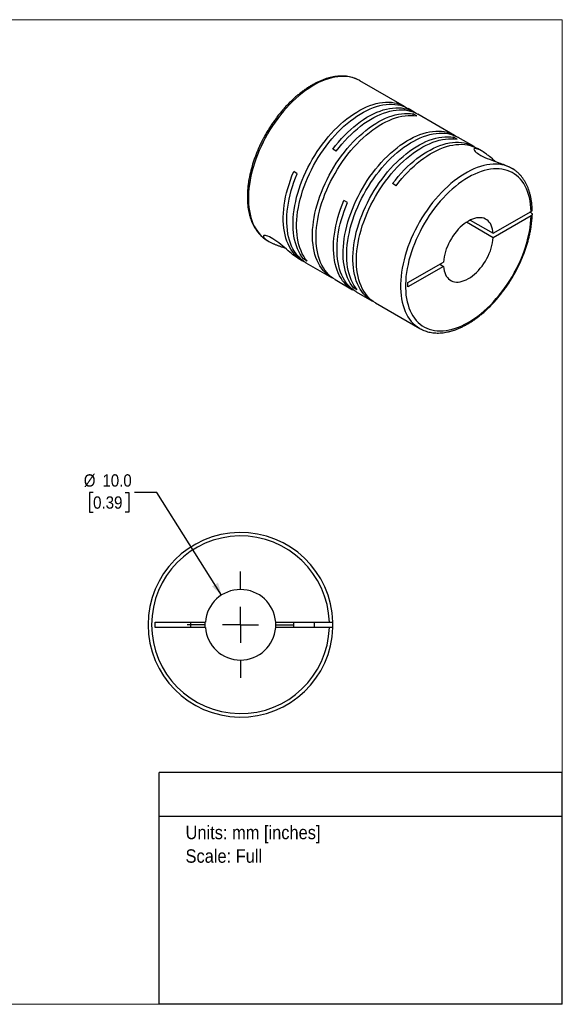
# Model space of a CAD drawing. Header units: millimetres. Extents: x 0 to 216, y 0 to 140.
# Tile 2 of 2: x 139 to 216, y 0 to 140. Entities that reach past the tile are written whole.
import ezdxf
from ezdxf.enums import TextEntityAlignment as Align

# ---------------------------------------------------------------- set-up
doc = ezdxf.new("R2010")
doc.units = ezdxf.units.MM
doc.header["$LTSCALE"] = 0.5
doc.linetypes.add('SLD-Solid', pattern=[0])
doc.layers.add('SLD-0', color=7, linetype='SLD-Solid', lineweight=25)
doc.layers.add('TEXT', color=140, linetype='SLD-Solid', lineweight=25)
doc.styles.add('SLDTEXTSTYLE0', font='GOTHIC.TTF', dxfattribs={"width": 0.913})
doc.dimstyles.new('SLDDIMSTYLE0', dxfattribs={"dimtxt": 1.75, "dimasz": 1.75, "dimexe": 0, "dimexo": 0.0625, "dimgap": 0.4375, "dimtad": 0, "dimtih": 1, "dimtoh": 1, "dimdec": 1, "dimrnd": 1e-09, "dimzin": 4, "dimdsep": 46, "dimtxsty": 'SLDTEXTSTYLE0', "dimsah": 1, "dimcen": 0, "dimadec": 0, "dimazin": 1, "dimtfac": 1, "dimtdec": 1, "dimtofl": 0, "dimtmove": 0, "dimatfit": 3, "dimfxl": 0, "dimfrac": 2, "dimtolj": 1, "dimtzin": 12, "dimarcsym": 0})

# ---------------------------------------------------------------- blocks, each defined once
blk = doc.blocks.new('SW_NOTE_0')
at = {"layer": 'TEXT', "color": 0, "insert": (0, 2.43), "char_height": 1.905, "attachment_point": 1, "style": 'SLDTEXTSTYLE0'}
blk.add_mtext('Units: mm [inches]', dxfattribs=at)
blk = doc.blocks.new('SW_NOTE_0_1')
at = {"layer": 'TEXT', "color": 0, "insert": (0, 2.43), "char_height": 1.905, "attachment_point": 1, "style": 'SLDTEXTSTYLE0'}
blk.add_mtext('Scale: Full', dxfattribs=at)
blk = doc.blocks.new('Block1')
at = {"layer": 'TEXT'}
for p, q in [((215.9, 32.88), (158.75, 32.88)), ((158.75, 0), (158.75, 32.88)), ((215.9, 0), (215.9, 32.88)), ((158.75, 26.7), (215.9, 26.7)), ((215.9, 0), (158.75, 0))]:
    blk.add_line(p, q, dxfattribs=at)
at = {"layer": 'TEXT', "color": 140}
for name, p in [('SW_NOTE_0', (162.49, 22.9)), ('SW_NOTE_0_1', (162.49, 19.56))]:
    blk.add_blockref(name, p, dxfattribs=at)
at = {"layer": 'TEXT', "color": 140, "style": 'SLDTEXTSTYLE0', "width": 0.913, "flags": 2}
for tag, height, p in [('AUTOATTR0', 2.12, (177.95, 28.35)), ('AUTOATTR1_0', 2.38, (166.91, 14.94)), ('AUTOATTR1_1', 2.38, (161.05, 11.86)), ('AUTOATTR1_2', 2.38, (168.89, 8.78))]:
    blk.add_attdef(tag, text='', height=height, dxfattribs=at).set_placement(p, align=Align.BOTTOM_LEFT)
blk = doc.blocks.new('Block2')
at = {"color": 7, "linetype": 'SLD-Solid', "lineweight": 18}
for p, q in [((0, 139.7), (215.9, 139.7)), ((0, 139.7), (0, 0)), ((215.9, 139.7), (215.9, 0)), ((0, 0), (215.9, 0))]:
    blk.add_line(p, q, dxfattribs=at)
blk = doc.blocks.new('_D_5')
at = {"layer": 'SLD-0'}
for p, q in [((149.38, 72.61), (148.85, 72.61)), ((148.85, 72.61), (148.85, 69.83)), ((153.91, 72.61), (154.44, 72.61)), ((154.44, 72.61), (154.44, 69.83)), ((158.4, 72.61), (155.23, 72.61)), ((167.6, 58.07), (158.4, 72.61)), ((148.85, 69.83), (149.38, 69.83)), ((154.44, 69.83), (153.91, 69.83))]:
    blk.add_line(p, q, dxfattribs=at)
blk.add_solid([(167.6, 58.07), (167.09, 59.82), (166.24, 59.29)], dxfattribs=at)
at = {"layer": 'SLD-0', "char_height": 1.75, "attachment_point": 1, "style": 'SLDTEXTSTYLE0'}
for s, insert in [('%%c', (148.06, 75.2)), ('10.0', (150.7, 75.2)), ('0.39', (149.38, 72.07))]:
    blk.add_mtext(s, dxfattribs=dict(at, insert=insert))
blk = doc.blocks.new('SW_CENTERMARKSYMBOL_2')
at = {"layer": 'SLD-0', "color": 0}
for p, q in [((0, 5.08), (0, 7.54)), ((0, 0), (0, 2.54)), ((-5.08, 0), (-7.54, 0)), ((0, 0), (-2.54, 0)), ((0, 0), (0, -2.54)), ((0, 0), (2.54, 0)), ((5.08, 0), (7.54, 0)), ((0, -5.08), (0, -7.54))]:
    blk.add_line(p, q, dxfattribs=at)

msp = doc.modelspace()

# ---------------------------------------------------------------- linework, layer by layer
for p, q in [((193.54, 127.39), (187.21, 131.04)), ((187.23, 131.03), (187.21, 131.04)), ((194.92, 126.59), (194.04, 127.1)), ((195.27, 126.05), (194.77, 126.34)), ((194.77, 126.11), (194.77, 126.34)), ((200.64, 123.29), (195.42, 126.3)), ((201, 122.74), (200.49, 123.03)), ((200.49, 122.8), (200.49, 123.03)), ((203.4, 121.7), (201.15, 123)), ((183.85, 121.05), (183.35, 121.34)), ((204.44, 121.1), (203.9, 121.41)), ((178.33, 117.85), (177.83, 118.14)), ((208.78, 118.59), (208.59, 118.7)), ((192.33, 116.15), (191.83, 116.44)), ((185.43, 113.75), (184.93, 114.04)), ((206.11, 109.39), (211.49, 112.49)), ((211.49, 111.88), (206.11, 108.77)), ((211.49, 112.29), (211.31, 112.39)), ((206.11, 108.77), (202.31, 110.96)), ((202.85, 111.27), (206.11, 109.39)), ((174.11, 108.35), (174.3, 108.25)), ((178.45, 105.85), (179.06, 105.5)), ((179.2, 105.75), (179.4, 105.87)), ((179.71, 105.46), (179.2, 105.75)), ((179.56, 105.21), (183.2, 103.11)), ((194.02, 102.41), (199.06, 105.31)), ((198.52, 105.01), (199.06, 104.7)), ((199.06, 104.7), (194.02, 101.8)), ((183.7, 102.82), (186.17, 101.39)), ((194.02, 101.8), (194.02, 102.41)), ((186.31, 101.65), (186.51, 101.77)), ((186.81, 101.36), (186.31, 101.65)), ((186.67, 101.1), (188.92, 99.8)), ((189.43, 99.51), (195.68, 95.9)), ((195.68, 95.9), (195.69, 95.89)), ((158.18, 54.22), (165.29, 54.22)), ((158.18, 53.47), (158.18, 54.22)), ((165.29, 53.47), (158.18, 53.47)), ((163.18, 54.22), (163.18, 53.47)), ((165.28, 53.85), (165.29, 54.22)), ((165.29, 53.47), (165.28, 53.85)), ((175.26, 54.22), (182.87, 54.22)), ((182.87, 53.47), (175.26, 53.47)), ((177.78, 54.22), (177.78, 53.47)), ((180.78, 53.47), (180.78, 54.22))]:
    msp.add_line(p, q)
at = {"flags": 128}
for points in [[(187.21, 131.04), (187.2, 131.05), (186.86, 131.22), (186.51, 131.37), (186.14, 131.49), (185.75, 131.57), (185.35, 131.63), (184.94, 131.65), (184.52, 131.65), (184.09, 131.61), (183.65, 131.55), (183.21, 131.45), (182.75, 131.33), (182.29, 131.17), (181.83, 130.98), (181.36, 130.77), (180.89, 130.53), (180.43, 130.26), (179.96, 129.96), (179.49, 129.63), (179.03, 129.28), (178.57, 128.91), (178.11, 128.51), (177.67, 128.09), (177.23, 127.65), (176.8, 127.19), (176.38, 126.71), (175.97, 126.21), (175.57, 125.69), (175.18, 125.16), (174.81, 124.62), (174.46, 124.06), (174.12, 123.49), (173.79, 122.91), (173.49, 122.32), (173.2, 121.73), (172.93, 121.13), (172.68, 120.53), (172.45, 119.92), (172.25, 119.32), (172.06, 118.71), (171.9, 118.11), (171.76, 117.52), (171.64, 116.92), (171.54, 116.34), (171.47, 115.76), (171.43, 115.2), (171.4, 114.64), (171.4, 114.1), (171.42, 113.57), (171.47, 113.06), (171.54, 112.56), (171.63, 112.09), (171.75, 111.63), (171.89, 111.19), (172.05, 110.78), (172.23, 110.39), (172.44, 110.02), (172.67, 109.68), (172.91, 109.36), (173.18, 109.07), (173.47, 108.81), (173.77, 108.57), (174.09, 108.36), (174.11, 108.35)], [(179.2, 105.75), (178.96, 106.07), (178.74, 106.42), (178.54, 106.79), (178.36, 107.18), (178.2, 107.6), (178.06, 108.04), (177.95, 108.49), (177.86, 108.97), (177.79, 109.47), (177.75, 109.98), (177.73, 110.51), (177.73, 111.05), (177.76, 111.6), (177.81, 112.17), (177.88, 112.74), (177.98, 113.33), (178.1, 113.92), (178.24, 114.51), (178.41, 115.11), (178.59, 115.71), (178.8, 116.32), (179.03, 116.92), (179.28, 117.52), (179.55, 118.12), (179.83, 118.71), (180.14, 119.29), (180.46, 119.87), (180.8, 120.43), (181.16, 120.99), (181.53, 121.53), (181.91, 122.06), (182.31, 122.57), (182.72, 123.07), (183.14, 123.55), (183.57, 124.01), (184.01, 124.45), (184.45, 124.87), (184.9, 125.26), (185.36, 125.64), (185.82, 125.98), (186.29, 126.31), (186.76, 126.6), (187.22, 126.87), (187.69, 127.11), (188.15, 127.33), (188.62, 127.51), (189.07, 127.67), (189.53, 127.8), (189.97, 127.89), (190.41, 127.96), (190.84, 128), (191.26, 128), (191.67, 127.98), (192.07, 127.92), (192.45, 127.84), (192.82, 127.72), (193.18, 127.58), (193.52, 127.4), (193.78, 127.24)], [(179.71, 105.46), (179.46, 105.78), (179.24, 106.13), (179.04, 106.5), (178.86, 106.89), (178.7, 107.31), (178.56, 107.75), (178.45, 108.2), (178.36, 108.68), (178.29, 109.18), (178.25, 109.69), (178.23, 110.22), (178.23, 110.76), (178.26, 111.31), (178.31, 111.88), (178.38, 112.45), (178.48, 113.04), (178.6, 113.63), (178.74, 114.22), (178.91, 114.82), (179.09, 115.42), (179.3, 116.03), (179.53, 116.63), (179.78, 117.23), (180.05, 117.83), (180.34, 118.42), (180.64, 119), (180.96, 119.58), (181.3, 120.14), (181.66, 120.7), (182.03, 121.24), (182.41, 121.77), (182.81, 122.28), (183.22, 122.78), (183.64, 123.26), (184.07, 123.72), (184.51, 124.16), (184.95, 124.58), (185.41, 124.97), (185.86, 125.35), (186.33, 125.69), (186.79, 126.02), (187.26, 126.31), (187.72, 126.58), (188.19, 126.82), (188.66, 127.04), (189.12, 127.22), (189.58, 127.38), (190.03, 127.51), (190.47, 127.6), (190.91, 127.67), (191.34, 127.71), (191.76, 127.71), (192.17, 127.69), (192.57, 127.63), (192.95, 127.55), (193.32, 127.43), (193.68, 127.29), (194.02, 127.11), (194.04, 127.1)], [(183.35, 121.34), (183.75, 121.85), (184.16, 122.34), (184.58, 122.82), (185.01, 123.28), (185.45, 123.71), (185.9, 124.13), (186.35, 124.52), (186.81, 124.89), (187.27, 125.24), (187.73, 125.55), (188.2, 125.85), (188.67, 126.11), (189.13, 126.35), (189.6, 126.56), (190.06, 126.74), (190.52, 126.89), (190.97, 127.02), (191.41, 127.11), (191.85, 127.17), (192.28, 127.2), (192.7, 127.2), (193.11, 127.18), (193.5, 127.12), (193.88, 127.03), (194.25, 126.91), (194.6, 126.76), (194.94, 126.58), (195.16, 126.44)], [(183.45, 102.97), (183.17, 103.12), (182.85, 103.33), (182.55, 103.56), (182.26, 103.83), (182, 104.12), (181.75, 104.43), (181.53, 104.78), (181.32, 105.14), (181.14, 105.53), (180.98, 105.95), (180.84, 106.38), (180.72, 106.84), (180.63, 107.31), (180.56, 107.8), (180.51, 108.31), (180.49, 108.84), (180.49, 109.38), (180.51, 109.93), (180.56, 110.49), (180.63, 111.07), (180.72, 111.65), (180.84, 112.24), (180.98, 112.83), (181.14, 113.43), (181.32, 114.04), (181.53, 114.64), (181.75, 115.24), (182, 115.84), (182.26, 116.44), (182.55, 117.03), (182.85, 117.62), (183.17, 118.19), (183.51, 118.76), (183.86, 119.32), (184.23, 119.86), (184.61, 120.39), (185.01, 120.91), (185.42, 121.41), (185.84, 121.89), (186.26, 122.35), (186.7, 122.8), (187.15, 123.22), (187.6, 123.62), (188.05, 123.99), (188.52, 124.34), (188.98, 124.67), (189.45, 124.97), (189.91, 125.24), (190.38, 125.49), (190.85, 125.71), (191.31, 125.9), (191.77, 126.06), (192.22, 126.19), (192.67, 126.29), (193.11, 126.36), (193.54, 126.4), (193.96, 126.41), (194.37, 126.39), (194.77, 126.34)], [(183.7, 102.82), (183.68, 102.83), (183.35, 103.04), (183.05, 103.27), (182.77, 103.54), (182.5, 103.83), (182.25, 104.14), (182.03, 104.49), (181.82, 104.85), (181.64, 105.24), (181.48, 105.66), (181.34, 106.09), (181.22, 106.55), (181.13, 107.02), (181.06, 107.51), (181.01, 108.02), (180.99, 108.55), (180.99, 109.09), (181.01, 109.64), (181.06, 110.2), (181.13, 110.78), (181.22, 111.36), (181.34, 111.95), (181.48, 112.54), (181.64, 113.14), (181.82, 113.75), (182.03, 114.35), (182.25, 114.95), (182.5, 115.55), (182.77, 116.15), (183.05, 116.74), (183.35, 117.33), (183.68, 117.9), (184.01, 118.47), (184.37, 119.03), (184.73, 119.57), (185.12, 120.1), (185.51, 120.62), (185.92, 121.12), (186.34, 121.6), (186.77, 122.06), (187.2, 122.51), (187.65, 122.93), (188.1, 123.33), (188.56, 123.7), (189.02, 124.05), (189.48, 124.38), (189.95, 124.68), (190.42, 124.95), (190.88, 125.2), (191.35, 125.42), (191.81, 125.61), (192.27, 125.77), (192.72, 125.9), (193.17, 126), (193.61, 126.07), (194.04, 126.11), (194.46, 126.12), (194.87, 126.1), (195.27, 126.05)], [(183.85, 121.05), (184.25, 121.56), (184.66, 122.06), (185.08, 122.53), (185.51, 122.99), (185.95, 123.43), (186.4, 123.84), (186.85, 124.23), (187.31, 124.6), (187.77, 124.95), (188.24, 125.26), (188.7, 125.56), (189.17, 125.82), (189.64, 126.06), (190.1, 126.27), (190.56, 126.45), (191.02, 126.6), (191.47, 126.73), (191.92, 126.82), (192.35, 126.88), (192.78, 126.91), (193.2, 126.91), (193.61, 126.89), (194, 126.83), (194.38, 126.74), (194.75, 126.62), (195.11, 126.47), (195.42, 126.3)], [(186.31, 101.65), (186.07, 101.97), (185.84, 102.32), (185.64, 102.69), (185.46, 103.08), (185.3, 103.5), (185.17, 103.93), (185.05, 104.39), (184.96, 104.87), (184.9, 105.36), (184.85, 105.88), (184.83, 106.4), (184.84, 106.94), (184.86, 107.5), (184.91, 108.06), (184.99, 108.64), (185.09, 109.22), (185.2, 109.81), (185.35, 110.41), (185.51, 111.01), (185.7, 111.61), (185.91, 112.21), (186.14, 112.82), (186.38, 113.42), (186.65, 114.01), (186.94, 114.6), (187.25, 115.19), (187.57, 115.77), (187.91, 116.33), (188.26, 116.89), (188.63, 117.43), (189.02, 117.96), (189.42, 118.47), (189.82, 118.97), (190.24, 119.45), (190.67, 119.91), (191.11, 120.35), (191.56, 120.77), (192.01, 121.16), (192.47, 121.53), (192.93, 121.88), (193.4, 122.2), (193.86, 122.5), (194.33, 122.77), (194.8, 123.01), (195.26, 123.23), (195.72, 123.41), (196.18, 123.57), (196.63, 123.69), (197.08, 123.79), (197.52, 123.86), (197.95, 123.89), (198.37, 123.9), (198.77, 123.87), (199.17, 123.82), (199.56, 123.73), (199.93, 123.62), (200.28, 123.47), (200.62, 123.3), (200.89, 123.13)], [(186.81, 101.36), (186.57, 101.68), (186.35, 102.03), (186.14, 102.4), (185.96, 102.79), (185.81, 103.21), (185.67, 103.64), (185.56, 104.1), (185.47, 104.58), (185.4, 105.07), (185.36, 105.59), (185.34, 106.11), (185.34, 106.65), (185.37, 107.21), (185.42, 107.77), (185.49, 108.35), (185.59, 108.93), (185.71, 109.52), (185.85, 110.12), (186.01, 110.72), (186.2, 111.32), (186.41, 111.92), (186.64, 112.53), (186.89, 113.13), (187.15, 113.72), (187.44, 114.32), (187.75, 114.9), (188.07, 115.48), (188.41, 116.04), (188.77, 116.6), (189.14, 117.14), (189.52, 117.67), (189.92, 118.18), (190.33, 118.68), (190.75, 119.16), (191.18, 119.62), (191.61, 120.06), (192.06, 120.48), (192.51, 120.87), (192.97, 121.24), (193.43, 121.59), (193.9, 121.91), (194.36, 122.21), (194.83, 122.48), (195.3, 122.72), (195.76, 122.94), (196.22, 123.12), (196.68, 123.28), (197.13, 123.4), (197.58, 123.5), (198.02, 123.57), (198.45, 123.6), (198.87, 123.61), (199.28, 123.58), (199.67, 123.53), (200.06, 123.44), (200.43, 123.33), (200.78, 123.18), (201.12, 123.01), (201.15, 123)], [(189.18, 99.66), (188.9, 99.81), (188.58, 100.02), (188.28, 100.26), (187.99, 100.52), (187.73, 100.81), (187.48, 101.13), (187.25, 101.47), (187.05, 101.84), (186.87, 102.23), (186.7, 102.64), (186.57, 103.07), (186.45, 103.53), (186.36, 104), (186.28, 104.5), (186.24, 105.01), (186.21, 105.53), (186.21, 106.07), (186.24, 106.62), (186.28, 107.19), (186.36, 107.76), (186.45, 108.34), (186.57, 108.93), (186.7, 109.53), (186.87, 110.13), (187.05, 110.73), (187.25, 111.33), (187.48, 111.93), (187.73, 112.54), (187.99, 113.13), (188.28, 113.72), (188.58, 114.31), (188.9, 114.89), (189.24, 115.46), (189.59, 116.01), (189.96, 116.56), (190.34, 117.09), (190.74, 117.6), (191.14, 118.1), (191.56, 118.58), (191.99, 119.05), (192.43, 119.49), (192.87, 119.91), (193.32, 120.31), (193.78, 120.69), (194.24, 121.04), (194.71, 121.36), (195.17, 121.66), (195.64, 121.94), (196.11, 122.18), (196.57, 122.4), (197.03, 122.59), (197.49, 122.75), (197.95, 122.88), (198.39, 122.98), (198.83, 123.05), (199.26, 123.09), (199.69, 123.1), (200.1, 123.08), (200.49, 123.03)], [(189.43, 99.51), (189.4, 99.52), (189.08, 99.73), (188.78, 99.97), (188.49, 100.23), (188.23, 100.52), (187.98, 100.84), (187.76, 101.18), (187.55, 101.55), (187.37, 101.94), (187.21, 102.35), (187.07, 102.78), (186.95, 103.24), (186.86, 103.71), (186.79, 104.21), (186.74, 104.72), (186.72, 105.24), (186.72, 105.78), (186.74, 106.33), (186.79, 106.9), (186.86, 107.47), (186.95, 108.05), (187.07, 108.64), (187.21, 109.24), (187.37, 109.84), (187.55, 110.44), (187.76, 111.04), (187.98, 111.65), (188.23, 112.25), (188.49, 112.84), (188.78, 113.43), (189.08, 114.02), (189.4, 114.6), (189.74, 115.17), (190.09, 115.72), (190.46, 116.27), (190.84, 116.8), (191.24, 117.31), (191.65, 117.81), (192.06, 118.29), (192.49, 118.76), (192.93, 119.2), (193.38, 119.62), (193.83, 120.02), (194.28, 120.4), (194.74, 120.75), (195.21, 121.07), (195.68, 121.37), (196.14, 121.65), (196.61, 121.89), (197.07, 122.11), (197.54, 122.3), (198, 122.46), (198.45, 122.59), (198.9, 122.69), (199.33, 122.76), (199.77, 122.8), (200.19, 122.81), (200.6, 122.79), (201, 122.74)], [(191.83, 116.44), (192.23, 116.95), (192.64, 117.45), (193.06, 117.92), (193.49, 118.38), (193.93, 118.82), (194.38, 119.23), (194.83, 119.62), (195.29, 119.99), (195.75, 120.34), (196.22, 120.66), (196.69, 120.95), (197.15, 121.21), (197.62, 121.45), (198.08, 121.66), (198.55, 121.84), (199, 122), (199.45, 122.12), (199.9, 122.21), (200.34, 122.27), (200.76, 122.3), (201.18, 122.31), (201.59, 122.28), (201.99, 122.22), (202.37, 122.13), (202.74, 122.01), (203.09, 121.86), (203.43, 121.68), (203.65, 121.54)], [(192.33, 116.15), (192.73, 116.66), (193.14, 117.16), (193.56, 117.63), (193.99, 118.09), (194.43, 118.52), (194.88, 118.94), (195.33, 119.33), (195.79, 119.7), (196.25, 120.04), (196.71, 120.36), (197.18, 120.65), (197.65, 120.92), (198.11, 121.16), (198.58, 121.37), (199.04, 121.55), (199.49, 121.7), (199.94, 121.83), (200.39, 121.92), (200.83, 121.98), (201.25, 122.01), (201.67, 122.02), (202.08, 121.99), (202.47, 121.93), (202.86, 121.84), (203.22, 121.72), (203.58, 121.58), (203.9, 121.41)], [(206.36, 119.6), (206.33, 119.62), (206.16, 119.78), (205.99, 119.94), (205.76, 120.13), (205.58, 120.29), (205.43, 120.41), (205.31, 120.5), (205.15, 120.62), (205, 120.73), (204.87, 120.82), (204.69, 120.94), (204.52, 121.05), (204.36, 121.14), (204.22, 121.22), (204.09, 121.28), (203.91, 121.35), (203.76, 121.4), (203.63, 121.43), (203.53, 121.43), (203.45, 121.41), (203.39, 121.37), (203.38, 121.31), (203.4, 121.23), (203.46, 121.13), (203.56, 121.01), (203.7, 120.88), (203.88, 120.74), (204.09, 120.6), (204.35, 120.45), (204.63, 120.3), (204.94, 120.16), (205.26, 120.02), (205.59, 119.89), (205.93, 119.76), (206.27, 119.63), (206.58, 119.52), (206.9, 119.41), (207.1, 119.33), (207.3, 119.26), (207.5, 119.19), (207.82, 119.06), (208.13, 118.93), (208.41, 118.8), (208.41, 118.8)], [(208.76, 118.6), (208.42, 118.78), (208.06, 118.92), (207.69, 119.04), (207.31, 119.12), (206.91, 119.18), (206.5, 119.21), (206.08, 119.2), (205.65, 119.16), (205.21, 119.1), (204.76, 119), (204.3, 118.87), (203.84, 118.71), (203.38, 118.53), (202.91, 118.31), (202.45, 118.07), (201.98, 117.8), (201.51, 117.5), (201.04, 117.17), (200.58, 116.82), (200.12, 116.45), (199.67, 116.05), (199.22, 115.63), (198.78, 115.19), (198.35, 114.72), (197.93, 114.24), (197.52, 113.74), (197.12, 113.23), (196.74, 112.69), (196.37, 112.15), (196.01, 111.59), (195.67, 111.02), (195.35, 110.44), (195.04, 109.85), (194.76, 109.26), (194.49, 108.66), (194.24, 108.06), (194.01, 107.45), (193.81, 106.85), (193.62, 106.24), (193.46, 105.64), (193.32, 105.05), (193.2, 104.45), (193.11, 103.87), (193.04, 103.29), (192.99, 102.73), (192.97, 102.17), (192.97, 101.63), (192.99, 101.1), (193.04, 100.59), (193.11, 100.1), (193.2, 99.62), (193.32, 99.17), (193.46, 98.73), (193.62, 98.32), (193.81, 97.93), (194.01, 97.56), (194.24, 97.22), (194.49, 96.9), (194.76, 96.61), (195.04, 96.35), (195.35, 96.11), (195.67, 95.91), (195.68, 95.9)], [(179.32, 105.36), (179.07, 105.49), (178.75, 105.69), (178.44, 105.93), (178.16, 106.19), (177.89, 106.47), (177.64, 106.79), (177.41, 107.12), (177.21, 107.49), (177.02, 107.88), (176.86, 108.29), (176.72, 108.72), (176.6, 109.17), (176.5, 109.64), (176.43, 110.13), (176.38, 110.64), (176.35, 111.16), (176.35, 111.7), (176.37, 112.25), (176.41, 112.81), (176.48, 113.38), (176.57, 113.96), (176.68, 114.55), (176.82, 115.14), (176.98, 115.74), (177.16, 116.34), (177.36, 116.94), (177.58, 117.54), (177.83, 118.14)], [(179.56, 105.21), (179.26, 105.4), (178.96, 105.63), (178.67, 105.89), (178.4, 106.17), (178.15, 106.48), (177.92, 106.82), (177.72, 107.19), (177.53, 107.57), (177.36, 107.98), (177.22, 108.41), (177.1, 108.87), (177, 109.34), (176.93, 109.83), (176.88, 110.34), (176.85, 110.86), (176.85, 111.4), (176.87, 111.95), (176.91, 112.51), (176.98, 113.08), (177.07, 113.66), (177.18, 114.25), (177.32, 114.85), (177.48, 115.45), (177.66, 116.05), (177.86, 116.65), (178.08, 117.25), (178.33, 117.85)], [(211.49, 112.49), (211.46, 113), (211.41, 113.5), (211.34, 113.98), (211.24, 114.45), (211.13, 114.89), (210.98, 115.31), (210.82, 115.71), (210.64, 116.09), (210.43, 116.44), (210.2, 116.77), (209.96, 117.07), (209.69, 117.35), (209.4, 117.6), (209.1, 117.82), (208.78, 118.01), (208.44, 118.18), (208.09, 118.31), (207.72, 118.41), (207.34, 118.49), (206.95, 118.53), (206.54, 118.55), (206.13, 118.53), (205.7, 118.48), (205.27, 118.4), (204.83, 118.3), (204.38, 118.16), (203.93, 117.99), (203.48, 117.8), (203.02, 117.57), (202.56, 117.32), (202.1, 117.04), (201.65, 116.74), (201.19, 116.41), (200.74, 116.05), (200.3, 115.67), (199.86, 115.27), (199.42, 114.84), (199, 114.4), (198.59, 113.93), (198.18, 113.45), (197.79, 112.95), (197.41, 112.44), (197.04, 111.91), (196.69, 111.36), (196.36, 110.81), (196.04, 110.25), (195.73, 109.67), (195.45, 109.1), (195.18, 108.51), (194.94, 107.92), (194.71, 107.33), (194.51, 106.74), (194.33, 106.15), (194.16, 105.56), (194.03, 104.98), (193.91, 104.4), (193.82, 103.83), (193.74, 103.26), (193.7, 102.71), (193.67, 102.17), (193.67, 101.64), (193.7, 101.12), (193.74, 100.62), (193.82, 100.14), (193.91, 99.68), (194.03, 99.23), (194.16, 98.81), (194.33, 98.41), (194.51, 98.03), (194.71, 97.67), (194.94, 97.34), (195.18, 97.04), (195.45, 96.76), (195.73, 96.51), (196.04, 96.28), (196.36, 96.09), (196.69, 95.92), (197.04, 95.79), (197.41, 95.68), (197.79, 95.6), (198.18, 95.56), (198.59, 95.54), (199, 95.56), (199.42, 95.6), (199.86, 95.68), (200.3, 95.78), (200.74, 95.92), (201.19, 96.08), (201.65, 96.27), (202.1, 96.49), (202.56, 96.74), (203.02, 97.02), (203.48, 97.33), (203.93, 97.65), (204.38, 98.01), (204.83, 98.39), (205.27, 98.79), (205.7, 99.21), (206.13, 99.65), (206.54, 100.12), (206.95, 100.6), (207.34, 101.1), (207.72, 101.61), (208.09, 102.14), (208.44, 102.68), (208.78, 103.23), (209.1, 103.8), (209.4, 104.37), (209.69, 104.95), (209.96, 105.53), (210.2, 106.12), (210.43, 106.71), (210.64, 107.3), (210.82, 107.89), (210.98, 108.48), (211.13, 109.06), (211.24, 109.64), (211.34, 110.22), (211.41, 110.78), (211.46, 111.34), (211.49, 111.88)], [(208.78, 118.59), (208.76, 118.6), (208.76, 118.6)], [(186.42, 101.26), (186.19, 101.38), (185.87, 101.58), (185.56, 101.81), (185.27, 102.07), (185.01, 102.36), (184.76, 102.67), (184.53, 103.01), (184.32, 103.37), (184.13, 103.76), (183.97, 104.17), (183.83, 104.6), (183.71, 105.05), (183.61, 105.53), (183.54, 106.02), (183.49, 106.52), (183.46, 107.05), (183.45, 107.58), (183.48, 108.13), (183.52, 108.7), (183.59, 109.27), (183.68, 109.85), (183.79, 110.44), (183.93, 111.03), (184.08, 111.63), (184.26, 112.23), (184.47, 112.84), (184.69, 113.44), (184.93, 114.04)], [(186.67, 101.1), (186.37, 101.29), (186.06, 101.52), (185.78, 101.78), (185.51, 102.07), (185.26, 102.38), (185.03, 102.72), (184.82, 103.08), (184.64, 103.47), (184.47, 103.88), (184.33, 104.31), (184.21, 104.76), (184.11, 105.24), (184.04, 105.73), (183.99, 106.23), (183.96, 106.76), (183.96, 107.29), (183.98, 107.84), (184.02, 108.41), (184.09, 108.98), (184.18, 109.56), (184.29, 110.15), (184.43, 110.74), (184.59, 111.34), (184.77, 111.94), (184.97, 112.55), (185.19, 113.15), (185.43, 113.75)], [(206.11, 109.39), (206.07, 109.7), (206.01, 110), (205.93, 110.28), (205.83, 110.54), (205.7, 110.77), (205.55, 110.97), (205.38, 111.15), (205.19, 111.3), (204.99, 111.42), (204.76, 111.52), (204.52, 111.58), (204.27, 111.61), (204.01, 111.6), (203.73, 111.57), (203.45, 111.5), (203.17, 111.41), (202.87, 111.28), (202.58, 111.13), (202.29, 110.94), (202, 110.73), (201.71, 110.5), (201.43, 110.24), (201.15, 109.96), (200.89, 109.65), (200.64, 109.33), (200.4, 109), (200.18, 108.65), (199.97, 108.29), (199.78, 107.92), (199.61, 107.54), (199.46, 107.17), (199.33, 106.79), (199.23, 106.41), (199.15, 106.04), (199.09, 105.67), (199.06, 105.31)], [(178.45, 105.85), (178.39, 105.88), (178.26, 105.97), (178.12, 106.06), (177.92, 106.2), (177.72, 106.36), (177.5, 106.53), (177.29, 106.71), (177.04, 106.92), (176.78, 107.14), (176.52, 107.36), (176.26, 107.58), (175.98, 107.81), (175.69, 108.03), (175.41, 108.24), (175.13, 108.44), (174.86, 108.62), (174.61, 108.77), (174.37, 108.89), (174.15, 108.98), (173.96, 109.04), (173.81, 109.08), (173.68, 109.08), (173.59, 109.06), (173.54, 109.02), (173.53, 108.96), (173.54, 108.91), (173.56, 108.85), (173.6, 108.79), (173.71, 108.66), (173.88, 108.52), (174.11, 108.36), (174.11, 108.36)], [(199.06, 104.7), (199.09, 104.38), (199.15, 104.09), (199.23, 103.81), (199.33, 103.55), (199.46, 103.32), (199.61, 103.11), (199.78, 102.93), (199.97, 102.78), (200.18, 102.66), (200.4, 102.57), (200.64, 102.51), (200.89, 102.48), (201.15, 102.48), (201.43, 102.52), (201.71, 102.58), (202, 102.68), (202.29, 102.81), (202.58, 102.96), (202.87, 103.14), (203.17, 103.35), (203.45, 103.59), (203.73, 103.85), (204.01, 104.13), (204.27, 104.43), (204.52, 104.75), (204.76, 105.09), (204.99, 105.44), (205.19, 105.8), (205.38, 106.17), (205.55, 106.54), (205.7, 106.92), (205.83, 107.3), (205.93, 107.68), (206.01, 108.05), (206.07, 108.42), (206.11, 108.77)]]:
    msp.add_lwpolyline(points, dxfattribs=at)
for radius, start, end in [(13.1, 1.6404, 358.3596), (12.6, 1.7055, 358.2945), (5, 4.3012, 175.6988), (5, 184.3012, 355.6988), (5, 355.6988, 4.3012), (13.1, 358.3596, 1.6404)]:
    msp.add_arc((170.28, 53.85), radius, start, end)
for points, knots in [([(187.22, 131.04), (187.18, 131.06), (187.04, 131.14), (186.77, 131.27), (186.42, 131.41), (186.06, 131.52), (185.68, 131.61), (185.3, 131.67), (184.9, 131.7), (184.49, 131.7), (184.07, 131.68), (183.65, 131.63), (183.22, 131.55), (182.78, 131.44), (182.33, 131.3), (181.89, 131.14), (181.44, 130.95), (180.99, 130.74), (180.54, 130.5), (180.09, 130.23), (179.64, 129.94), (179.19, 129.63), (178.75, 129.29), (178.31, 128.93), (177.88, 128.55), (177.45, 128.15), (177.03, 127.74), (176.62, 127.3), (176.22, 126.85), (175.83, 126.38), (175.45, 125.89), (175.09, 125.39), (174.73, 124.88), (174.39, 124.36), (174.06, 123.83), (173.75, 123.28), (173.45, 122.73), (173.17, 122.17), (172.91, 121.61), (172.67, 121.04), (172.44, 120.47), (172.23, 119.9), (172.04, 119.32), (171.87, 118.75), (171.72, 118.18), (171.59, 117.61), (171.48, 117.05), (171.39, 116.49), (171.32, 115.94), (171.28, 115.4), (171.25, 114.87), (171.25, 114.34), (171.27, 113.83), (171.31, 113.34), (171.37, 112.85), (171.46, 112.39), (171.57, 111.93), (171.7, 111.5), (171.85, 111.09), (172.02, 110.69), (172.21, 110.32), (172.43, 109.97), (172.66, 109.64), (172.91, 109.33), (173.18, 109.05), (173.46, 108.8), (173.76, 108.57), (173.98, 108.42), (174.1, 108.36), (174.11, 108.35)], [0, 0, 0, 0, 0.004961, 0.019788, 0.034617, 0.049466, 0.064353, 0.079294, 0.094297, 0.109368, 0.124507, 0.13971, 0.15497, 0.170278, 0.185624, 0.200999, 0.216395, 0.231805, 0.247222, 0.262641, 0.278058, 0.293472, 0.30888, 0.324282, 0.339677, 0.355065, 0.370447, 0.385823, 0.401193, 0.416558, 0.431919, 0.447276, 0.462631, 0.477983, 0.493334, 0.508684, 0.524035, 0.539387, 0.554741, 0.570097, 0.585456, 0.600819, 0.616187, 0.631561, 0.646941, 0.662328, 0.677723, 0.693126, 0.708537, 0.723956, 0.739383, 0.754817, 0.770256, 0.785698, 0.801139, 0.816573, 0.831995, 0.847396, 0.862767, 0.878098, 0.89338, 0.908602, 0.923757, 0.938841, 0.953854, 0.968801, 0.983693, 0.998544, 1, 1, 1, 1]), ([(208.41, 118.8), (208.46, 118.77), (208.52, 118.74), (208.57, 118.71), (208.59, 118.7)], [0, 0, 0, 0, 0.70858, 1, 1, 1, 1]), ([(211.63, 112.7), (211.63, 112.79), (211.62, 113.05), (211.59, 113.47), (211.53, 113.96), (211.45, 114.43), (211.35, 114.89), (211.23, 115.32), (211.08, 115.74), (210.92, 116.15), (210.73, 116.52), (210.52, 116.88), (210.3, 117.22), (210.05, 117.53), (209.79, 117.82), (209.51, 118.08), (209.21, 118.31), (208.96, 118.49), (208.8, 118.57), (208.76, 118.6)], [0, 0, 0, 0, 0.0335618, 0.0971005, 0.1606525, 0.224184, 0.2876705, 0.3510818, 0.4143822, 0.4775314, 0.5404871, 0.6032089, 0.6656627, 0.7278267, 0.7896958, 0.8512854, 0.912633, 0.9737959, 1, 1, 1, 1]), ([(195.69, 95.9), (195.71, 95.88), (195.84, 95.81), (196.09, 95.69), (196.44, 95.54), (196.8, 95.43), (197.17, 95.34), (197.56, 95.28), (197.96, 95.25), (198.37, 95.24), (198.78, 95.26), (199.21, 95.31), (199.64, 95.39), (200.08, 95.5), (200.52, 95.63), (200.97, 95.79), (201.41, 95.98), (201.87, 96.19), (202.32, 96.43), (202.77, 96.69), (203.22, 96.98), (203.66, 97.29), (204.11, 97.63), (204.54, 97.98), (204.98, 98.36), (205.4, 98.76), (205.82, 99.18), (206.23, 99.61), (206.63, 100.06), (207.02, 100.53), (207.4, 101.02), (207.77, 101.51), (208.13, 102.02), (208.47, 102.55), (208.8, 103.08), (209.11, 103.62), (209.41, 104.17), (209.69, 104.73), (209.96, 105.29), (210.2, 105.86), (210.43, 106.43), (210.64, 107), (210.84, 107.58), (211.01, 108.15), (211.16, 108.72), (211.29, 109.29), (211.4, 109.85), (211.49, 110.41), (211.56, 110.96), (211.61, 111.49), (211.63, 111.87), (211.63, 112.06), (211.63, 112.08)], [0, 0, 0, 0, 0.003683, 0.023762, 0.043841, 0.063946, 0.084102, 0.104328, 0.124638, 0.145041, 0.165535, 0.186116, 0.206775, 0.227501, 0.248279, 0.269097, 0.289945, 0.310811, 0.331687, 0.352568, 0.373446, 0.39432, 0.415186, 0.436044, 0.456892, 0.477732, 0.498562, 0.519385, 0.540199, 0.561007, 0.581809, 0.602606, 0.623399, 0.644189, 0.664977, 0.685765, 0.706553, 0.727342, 0.748133, 0.768928, 0.789726, 0.810531, 0.831342, 0.85216, 0.872987, 0.893824, 0.91467, 0.935528, 0.956396, 0.977276, 0.997062, 1, 1, 1, 1]), ([(211.49, 112.49), (211.51, 112.51), (211.56, 112.54), (211.61, 112.6), (211.63, 112.65), (211.63, 112.69), (211.63, 112.7)], [0, 0, 0, 0, 0.293523, 0.573311, 0.839357, 1, 1, 1, 1]), ([(211.49, 112.29), (211.5, 112.28), (211.53, 112.26), (211.57, 112.22), (211.61, 112.18), (211.63, 112.13), (211.64, 112.08), (211.63, 112.03), (211.6, 111.98), (211.55, 111.92), (211.51, 111.89), (211.49, 111.88)], [0, 0, 0, 0, 0.088954, 0.183449, 0.283484, 0.389059, 0.500174, 0.616827, 0.739017, 0.866742, 1, 1, 1, 1]), ([(174.11, 108.36), (174.15, 108.33), (174.24, 108.28), (174.39, 108.19), (174.56, 108.1), (174.75, 108.01), (174.93, 107.92), (175.11, 107.85), (175.29, 107.77), (175.47, 107.7), (175.66, 107.63), (175.85, 107.56), (176.06, 107.49), (176.28, 107.42), (176.45, 107.36), (176.55, 107.33), (176.56, 107.33)], [0, 0, 0, 0, 0.074301, 0.152629, 0.235007, 0.321455, 0.411992, 0.474459, 0.54344, 0.618939, 0.687519, 0.756217, 0.825033, 0.908798, 0.986598, 1, 1, 1, 1]), ([(182.87, 54.22), (182.89, 54.22), (182.94, 54.22), (183.01, 54.22), (183.08, 54.22), (183.14, 54.22), (183.19, 54.22), (183.23, 54.22), (183.27, 54.22), (183.31, 54.22), (183.33, 54.22), (183.35, 54.22), (183.36, 54.22), (183.37, 54.22), (183.37, 54.22), (183.37, 54.22)], [0, 0, 0, 0, 0.09287, 0.183082, 0.270637, 0.355534, 0.437774, 0.517355, 0.594278, 0.668543, 0.74015, 0.809099, 0.87539, 0.939023, 1, 1, 1, 1]), ([(183.37, 53.47), (183.37, 53.47), (183.37, 53.47), (183.35, 53.47), (183.32, 53.47), (183.28, 53.47), (183.23, 53.47), (183.15, 53.47), (183.07, 53.47), (182.97, 53.47), (182.91, 53.47), (182.87, 53.47)], [0, 0, 0, 0, 0.088954, 0.183449, 0.283484, 0.389059, 0.500174, 0.616827, 0.739017, 0.866742, 1, 1, 1, 1])]:
    msp.add_open_spline(points, degree=3, knots=knots)

# ---------------------------------------------------------------- block references
at = {"color": 7, "linetype": 'Continuous'}
for name in ['Block2', 'Block1']:
    msp.add_blockref(name, (0, 0), dxfattribs=at)
at = {"layer": 'SLD-0'}
msp.add_blockref('SW_CENTERMARKSYMBOL_2', (170.28, 53.85), dxfattribs=at)

# ---------------------------------------------------------------- dimensions: what is measured, and where the dimension line sits
dim = msp.add_diameter_dim_2p(p1=(172.95, 49.62), p2=(167.6, 58.07), dimstyle='SLDDIMSTYLE0', dxfattribs=at)
dim.commit()
dim.dimension.update_dxf_attribs({"geometry": '_D_5', "text_midpoint": (151.64, 72.61), "dimtype": 163})

doc.saveas('drawing.dxf')
